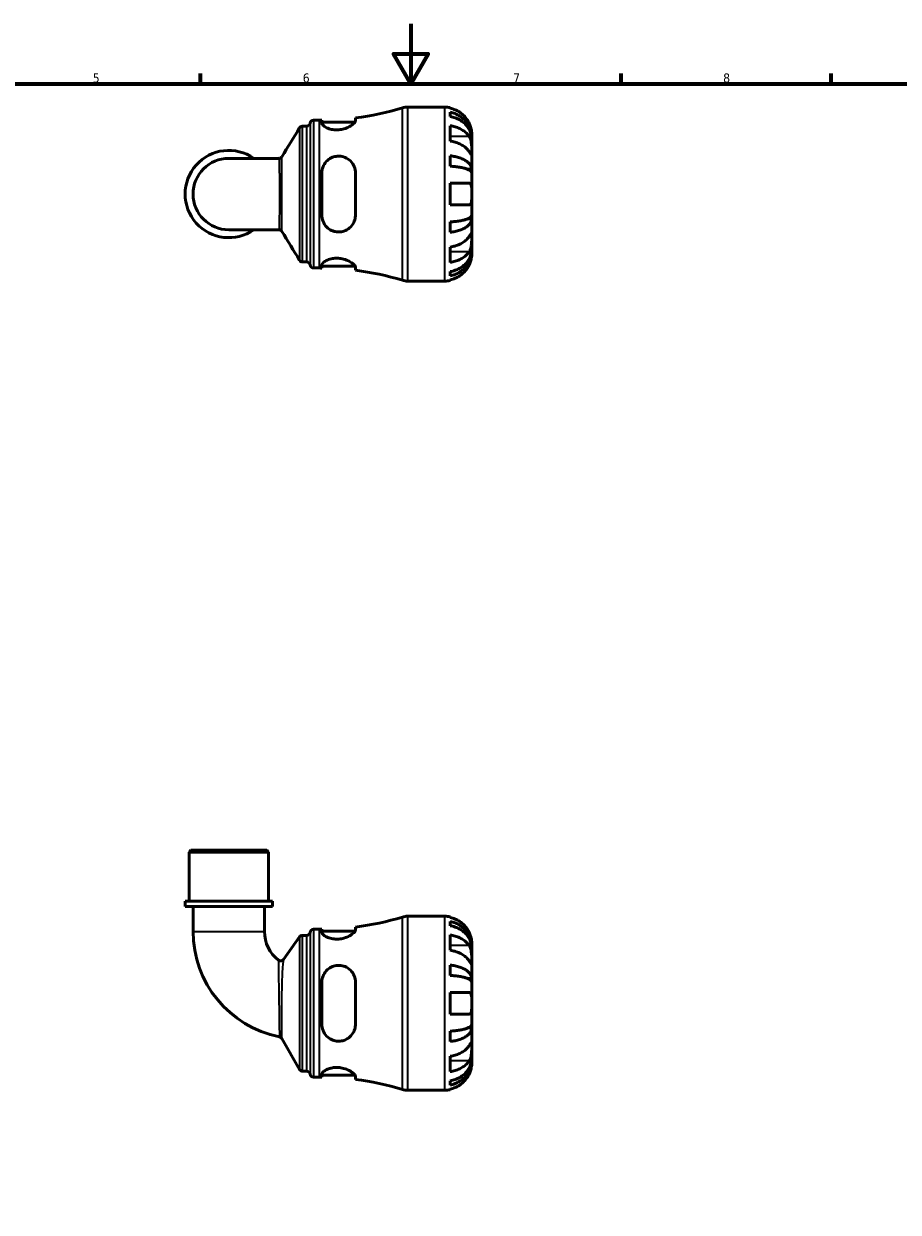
# Model space of a CAD drawing. Header units: millimetres. Extents: x 0 to 902, y -198 to 594.
# Tile 3 of 5: x 291 to 583, y 198 to 594. Entities that reach past the tile are written whole.
import ezdxf

# ---------------------------------------------------------------- set-up
doc = ezdxf.new("R2010")
doc.units = ezdxf.units.MM
for name, color, linetype, lineweight in [('Border (ANSI)', 7, 'Continuous', 70), ('Visible (ANSI)', 7, 'Continuous', 50), ('Visible Narrow (ANSI)', 7, 'Continuous', 35)]:
    doc.layers.add(name, color=color, linetype=linetype, lineweight=lineweight)
doc.styles.add('Note Text (ANSI)', font='tahoma.ttf')

# ---------------------------------------------------------------- blocks, each defined once
blk = doc.blocks.new('Borders Default Border')
at = {"layer": 'Border (ANSI)'}
for p, q in [((350.42, 574), (350.42, 577.45)), ((490.58, 574), (490.58, 577.45)), ((560.67, 574), (560.67, 577.45))]:
    blk.add_line(p, q, dxfattribs=at)
at = {"layer": 'Border (ANSI)', "flags": 128}
for points in [[(420.5, 594), (420.5, 574), (414.73, 584), (426.27, 584), (420.5, 574)], [(20, 20), (20, 574), (821, 574), (821, 20), (20, 20)]]:
    blk.add_lwpolyline(points, dxfattribs=at)
at = {"layer": 'Border (ANSI)', "color": 230, "true_color": 0xff0080, "char_height": 3.05, "attachment_point": 7, "style": 'Note Text (ANSI)'}
for s, insert in [('7', (454.6, 574.4)), ('5', (314.48, 574.34)), ('6', (384.49, 574.34)), ('8', (524.63, 574.33))]:
    blk.add_mtext(s, dxfattribs=dict(at, insert=insert))

msp = doc.modelspace()

# ---------------------------------------------------------------- linework, layer by layer
at = {"layer": 'Visible (ANSI)'}
for p, q in [((402.054, 561.645), (402.054, 562.64)), ((419.433, 566.238), (431.819, 566.238)), ((433.619, 566.056), (433.619, 565.83)), ((433.619, 564.523), (433.619, 563.09)), ((384.405, 559.858), (385.792, 559.858)), ((388.094, 561.888), (390.114, 561.888)), ((390.854, 561.891), (390.854, 560.864)), ((390.854, 561.248), (401.923, 561.248)), ((433.619, 560.001), (433.619, 554.91)), ((440.819, 555.951), (440.801, 555.951)), ((440.819, 555.951), (440.819, 557.238)), ((440.819, 555.461), (440.819, 555.951)), ((440.819, 551.38), (440.819, 555.461)), ((440.819, 545.479), (440.819, 551.38)), ((376.543, 549.136), (359.819, 549.136)), ((433.619, 549.973), (433.619, 546.513)), ((390.854, 544.278), (390.854, 530.198)), ((402.054, 530.198), (402.054, 544.278)), ((440.819, 545.479), (439.494, 545.479)), ((440.819, 544.296), (440.819, 545.479)), ((440.819, 537.238), (440.819, 544.296)), ((433.619, 540.838), (433.619, 533.638)), ((440.819, 530.18), (440.819, 537.238)), ((433.619, 527.963), (433.619, 524.503)), ((440.819, 528.997), (439.494, 528.997)), ((440.819, 528.997), (440.819, 530.18)), ((440.819, 523.096), (440.819, 528.997)), ((359.819, 525.34), (376.543, 525.34)), ((440.819, 519.015), (440.819, 523.096)), ((433.619, 519.566), (433.619, 514.475)), ((440.819, 518.525), (440.819, 519.015)), ((440.819, 518.525), (440.801, 518.525)), ((440.819, 517.238), (440.819, 518.525)), ((384.405, 514.618), (385.792, 514.618)), ((388.094, 512.588), (390.114, 512.588)), ((390.854, 513.612), (390.854, 512.585)), ((390.854, 513.228), (401.923, 513.228)), ((402.054, 511.836), (402.054, 512.831)), ((433.619, 511.386), (433.619, 509.953)), ((419.433, 508.238), (431.819, 508.238)), ((433.619, 508.646), (433.619, 508.42)), ((347.179, 318.491), (346.599, 317.911)), ((373.04, 317.911), (346.599, 317.911)), ((346.599, 301.491), (346.599, 317.911)), ((347.179, 318.491), (372.46, 318.491)), ((372.46, 318.491), (373.04, 317.911)), ((373.04, 301.491), (373.04, 317.911)), ((374.362, 301.491), (345.277, 301.491)), ((345.277, 299.791), (345.277, 301.491)), ((374.362, 299.791), (374.362, 301.491)), ((374.362, 299.791), (345.277, 299.791)), ((347.921, 299.791), (347.921, 291.426)), ((371.718, 299.791), (371.718, 291.426)), ((419.433, 296.491), (431.819, 296.491)), ((433.619, 296.309), (433.619, 296.084)), ((433.619, 294.776), (433.619, 293.343)), ((378.098, 282.114), (383.407, 289.621)), ((384.355, 290.111), (385.792, 290.111)), ((388.094, 292.141), (390.114, 292.141)), ((390.854, 292.144), (390.854, 291.118)), ((390.854, 291.501), (401.923, 291.501)), ((402.054, 291.898), (402.054, 292.893)), ((433.619, 290.255), (433.619, 285.164)), ((440.819, 286.204), (440.801, 286.204)), ((440.819, 286.204), (440.819, 287.491)), ((440.819, 285.714), (440.819, 286.204)), ((440.819, 281.633), (440.819, 285.714)), ((440.819, 275.732), (440.819, 281.633)), ((433.619, 280.226), (433.619, 276.767)), ((390.854, 274.531), (390.854, 260.451)), ((402.054, 260.451), (402.054, 274.531)), ((440.819, 275.732), (439.494, 275.732)), ((440.819, 274.55), (440.819, 275.732)), ((440.819, 267.491), (440.819, 274.55)), ((433.619, 271.091), (433.619, 263.891)), ((440.819, 260.433), (440.819, 267.491)), ((433.619, 258.216), (433.619, 254.757)), ((440.819, 259.25), (439.494, 259.25)), ((440.819, 259.25), (440.819, 260.433)), ((440.819, 253.349), (440.819, 259.25)), ((383.419, 245.451), (377.482, 255.736)), ((433.619, 249.819), (433.619, 244.728)), ((440.819, 249.268), (440.819, 253.349)), ((440.819, 248.778), (440.801, 248.778)), ((440.819, 248.778), (440.819, 249.268)), ((440.819, 247.491), (440.819, 248.778)), ((384.424, 244.871), (385.792, 244.871)), ((388.094, 242.841), (390.114, 242.841)), ((390.854, 243.865), (390.854, 242.838)), ((390.854, 243.481), (401.923, 243.481)), ((402.054, 242.089), (402.054, 243.084)), ((419.433, 238.491), (431.819, 238.491)), ((433.619, 241.639), (433.619, 240.207)), ((433.619, 238.899), (433.619, 238.673))]:
    msp.add_line(p, q, dxfattribs=at)
for centre, radius, start, end in [((390.114, 657.065), 95.177, 277.20677, 286.87883), ((419.433, 560.438), 5.8, 90, 106.87883), ((431.819, 557.238), 9, 78.46304, 90), ((385.792, 561.018), 1.16, 270, 352.81924), ((388.094, 560.728), 1.16, 90, 172.81924), ((390.114, 657.065), 95.177, 270, 270.44548), ((359.819, 537.238), 14.543, 54.9032, 305.0968), ((359.819, 537.238), 11.898, 90, 270), ((385.792, 513.458), 1.16, 7.18076, 90), ((388.094, 513.748), 1.16, 187.18076, 270), ((390.114, 417.411), 95.177, 89.55452, 90), ((390.114, 417.411), 95.177, 73.12117, 82.79323), ((419.433, 514.038), 5.8, 253.12117, 270), ((431.819, 517.238), 9, 270, 281.53696), ((390.114, 387.318), 95.177, 277.20677, 286.87883), ((419.433, 290.691), 5.8, 90, 106.87883), ((431.819, 287.491), 9, 78.46304, 90), ((383.754, 291.426), 35.833, 180, 258.65512), ((383.754, 291.426), 12.037, 180, 232.62116), ((384.355, 288.951), 1.16, 90, 144.7326), ((385.792, 291.271), 1.16, 270, 352.81924), ((388.094, 290.981), 1.16, 90, 172.81924), ((390.114, 387.318), 95.177, 270, 270.44548), ((377.151, 282.783), 1.16, 232.62116, 324.7326), ((376.477, 255.156), 1.16, 30, 78.65512), ((384.424, 246.031), 1.16, 210, 270), ((385.792, 243.711), 1.16, 7.18076, 90), ((388.094, 244.001), 1.16, 187.18076, 270), ((390.114, 147.664), 95.177, 89.55452, 90), ((390.114, 147.664), 95.177, 73.12117, 82.79323), ((419.433, 244.291), 5.8, 253.12117, 270), ((431.819, 247.491), 9, 270, 281.53696)]:
    msp.add_arc(centre, radius, start, end, dxfattribs=at)
for points, knots in [([(439.943, 560.838), (439.76, 561.226), (439.541, 561.618), (438.955, 562.5), (438.564, 562.973), (437.777, 563.763), (437.31, 564.155), (436.304, 564.831), (435.765, 565.115), (434.755, 565.535), (434.194, 565.712), (433.619, 565.83)], [4.42788405, 4.42788405, 4.42788405, 4.42788405, 4.5512464, 4.5512464, 4.71913293, 4.71913293, 4.88586959, 4.88586959, 5.05260626, 5.05260626, 5.21400469, 5.21400469, 5.21400469, 5.21400469]), ([(433.619, 564.523), (434.196, 564.408), (434.76, 564.236), (435.772, 563.83), (436.311, 563.556), (437.318, 562.903), (437.786, 562.525), (438.571, 561.763), (438.962, 561.308), (439.636, 560.33), (439.919, 559.806), (440.345, 558.808), (440.527, 558.241), (440.764, 557.083), (440.819, 556.492), (440.819, 555.951)], [0.1707461, 0.1707461, 0.1707461, 0.1707461, 0.33284, 0.33284, 0.4994944, 0.4994944, 0.6661487, 0.6661487, 0.8332087, 0.8332087, 1.0002688, 1.0002688, 1.1679728, 1.1679728, 1.3356767, 1.3356767, 1.3356767, 1.3356767]), ([(440.819, 555.461), (440.819, 555.943), (440.764, 556.469), (440.527, 557.499), (440.345, 558.004), (439.919, 558.892), (439.636, 559.358), (438.962, 560.229), (438.571, 560.633), (437.786, 561.312), (437.318, 561.648), (436.311, 562.229), (435.772, 562.473), (434.76, 562.835), (434.196, 562.988), (433.619, 563.09)], [4.0142509, 4.0142509, 4.0142509, 4.0142509, 4.1819549, 4.1819549, 4.3496588, 4.3496588, 4.5167189, 4.5167189, 4.6837789, 4.6837789, 4.8504333, 4.8504333, 5.0170876, 5.0170876, 5.1791816, 5.1791816, 5.1791816, 5.1791816]), ([(383.415, 559.302), (383.433, 559.332), (383.454, 559.365), (383.511, 559.439), (383.546, 559.48), (383.638, 559.57), (383.695, 559.619), (383.843, 559.717), (383.935, 559.764), (384.152, 559.836), (384.278, 559.858), (384.405, 559.858)], [3.1395335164, 3.1395335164, 3.1395335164, 3.1395335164, 3.1399479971, 3.1399479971, 3.1403624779, 3.1403624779, 3.1407769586, 3.1407769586, 3.1411914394, 3.1411914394, 3.1416059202, 3.1416059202, 3.1416059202, 3.1416059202]), ([(402.054, 561.645), (402.054, 561.577), (402.039, 561.504), (401.933, 561.218), (401.753, 560.978), (401.152, 560.402), (400.683, 560.06), (399.564, 559.445), (398.926, 559.17), (397.683, 558.813), (397.116, 558.703), (395.997, 558.606), (395.465, 558.611), (394.347, 558.727), (393.788, 558.852), (392.677, 559.217), (392.163, 559.473), (391.351, 560.015), (391.066, 560.302), (390.881, 560.668), (390.854, 560.769), (390.854, 560.864)], [-1.976537, -1.976537, -1.976537, -1.976537, -1.9030487, -1.9030487, -1.7054356, -1.7054356, -1.457634, -1.457634, -1.2250225, -1.2250225, -1.0491036, -1.0491036, -0.8871083, -0.8871083, -0.6981528, -0.6981528, -0.4672574, -0.4672574, -0.2235738, -0.2235738, -0.1232095, -0.1232095, -0.1232095, -0.1232095]), ([(433.619, 560.001), (434.194, 559.918), (434.755, 559.792), (435.765, 559.495), (436.304, 559.294), (437.31, 558.817), (437.777, 558.54), (438.564, 557.981), (438.955, 557.647), (439.541, 557.023), (439.76, 556.745), (439.943, 556.471)], [0.17075309, 0.17075309, 0.17075309, 0.17075309, 0.33215152, 0.33215152, 0.49888818, 0.49888818, 0.66562485, 0.66562485, 0.83351137, 0.83351137, 0.95687373, 0.95687373, 0.95687373, 0.95687373]), ([(440.819, 557.238), (440.819, 557.238), (440.819, 557.271), (440.817, 557.406), (440.815, 557.513), (440.792, 557.871), (440.764, 558.164), (440.657, 558.759), (440.597, 559.026), (440.459, 559.518), (440.39, 559.734), (440.23, 560.177), (440.139, 560.403), (440.008, 560.697), (439.976, 560.768), (439.943, 560.838)], [-2.49913258, -2.49913258, -2.49913258, -2.49913258, -2.41505436, -2.41505436, -2.32384732, -2.32384732, -2.1841143, -2.1841143, -2.08674766, -2.08674766, -2.01440674, -2.01440674, -1.93994266, -1.93994266, -1.91637503, -1.91637503, -1.91637503, -1.91637503]), ([(439.943, 551.38), (439.76, 551.654), (439.541, 551.932), (438.955, 552.555), (438.564, 552.889), (437.777, 553.449), (437.31, 553.726), (436.304, 554.203), (435.765, 554.404), (434.755, 554.701), (434.194, 554.827), (433.619, 554.91)], [4.42788405, 4.42788405, 4.42788405, 4.42788405, 4.5512464, 4.5512464, 4.71913293, 4.71913293, 4.88586959, 4.88586959, 5.05260626, 5.05260626, 5.21400469, 5.21400469, 5.21400469, 5.21400469]), ([(439.943, 556.471), (440.002, 556.383), (440.059, 556.289), (440.209, 556.011), (440.296, 555.816), (440.452, 555.389), (440.52, 555.158), (440.654, 554.578), (440.708, 554.225), (440.789, 553.419), (440.806, 552.973), (440.821, 552.116), (440.819, 551.717), (440.819, 551.38)], [-0.58004807, -0.58004807, -0.58004807, -0.58004807, -0.5384523, -0.5384523, -0.46383793, -0.46383793, -0.3862639, -0.3862639, -0.27840269, -0.27840269, -0.14277912, -0.14277912, 0, 0, 0, 0]), ([(440.819, 551.38), (440.819, 551.197), (440.819, 551.034), (440.818, 550.745), (440.816, 550.623), (440.801, 550.401), (440.783, 550.332), (440.707, 550.32), (440.651, 550.37), (440.514, 550.542), (440.446, 550.637), (440.289, 550.864), (440.201, 550.995), (440.052, 551.217), (439.999, 551.297), (439.943, 551.38)], [0, 0, 0, 0, 0.07774953, 0.07774953, 0.16081914, 0.16081914, 0.27783798, 0.27783798, 0.3882896, 0.3882896, 0.46542959, 0.46542959, 0.54035429, 0.54035429, 0.57953204, 0.57953204, 0.57953204, 0.57953204]), ([(376.543, 549.136), (376.663, 549.136), (376.784, 549.156), (376.997, 549.223), (377.088, 549.269), (377.238, 549.364), (377.297, 549.413), (377.392, 549.504), (377.428, 549.546), (377.487, 549.622), (377.509, 549.656), (377.528, 549.686)], [-1.55254514, -1.55254514, -1.55254514, -1.55254514, -1.548758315, -1.548758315, -1.54497149, -1.54497149, -1.541184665, -1.541184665, -1.53739784, -1.53739784, -1.533611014, -1.533611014, -1.533611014, -1.533611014]), ([(390.854, 544.278), (390.854, 544.488), (390.866, 544.697), (390.962, 545.552), (391.147, 546.177), (391.743, 547.387), (392.175, 547.961), (393.197, 548.88), (393.768, 549.238), (394.909, 549.688), (395.445, 549.814), (396.548, 549.904), (397.095, 549.867), (398.29, 549.612), (398.907, 549.354), (400.132, 548.576), (400.702, 548.011), (401.535, 546.742), (401.819, 546.051), (402.021, 544.974), (402.054, 544.628), (402.054, 544.278)], [-1.9566469, -1.9566469, -1.9566469, -1.9566469, -1.8907363, -1.8907363, -1.685466, -1.685466, -1.4592397, -1.4592397, -1.2519448, -1.2519448, -1.0855647, -1.0855647, -0.9191225, -0.9191225, -0.710223, -0.710223, -0.4527267, -0.4527267, -0.2140161, -0.2140161, -0.1042525, -0.1042525, -0.1042525, -0.1042525]), ([(433.619, 549.973), (434.196, 549.913), (434.76, 549.822), (435.772, 549.609), (436.311, 549.466), (437.318, 549.124), (437.786, 548.925), (438.571, 548.526), (438.962, 548.288), (439.636, 547.775), (439.919, 547.5), (440.345, 546.977), (440.527, 546.68), (440.764, 546.073), (440.819, 545.763), (440.819, 545.479)], [0.1707461, 0.1707461, 0.1707461, 0.1707461, 0.33284, 0.33284, 0.4994944, 0.4994944, 0.6661487, 0.6661487, 0.8332087, 0.8332087, 1.0002688, 1.0002688, 1.1679728, 1.1679728, 1.3356767, 1.3356767, 1.3356767, 1.3356767]), ([(440.819, 544.296), (440.819, 544.436), (440.764, 544.589), (440.527, 544.889), (440.345, 545.035), (439.919, 545.293), (439.636, 545.429), (438.962, 545.682), (438.571, 545.799), (437.786, 545.997), (437.318, 546.094), (436.311, 546.263), (435.772, 546.334), (434.76, 546.439), (434.196, 546.484), (433.619, 546.513)], [4.0142509, 4.0142509, 4.0142509, 4.0142509, 4.1819549, 4.1819549, 4.3496588, 4.3496588, 4.5167189, 4.5167189, 4.6837789, 4.6837789, 4.8504333, 4.8504333, 5.0170876, 5.0170876, 5.1791816, 5.1791816, 5.1791816, 5.1791816]), ([(433.619, 540.838), (434.194, 540.838), (434.755, 540.838), (435.765, 540.838), (436.304, 540.838), (437.31, 540.838), (437.777, 540.838), (438.564, 540.838), (438.955, 540.838), (439.541, 540.838), (439.76, 540.838), (439.943, 540.838)], [0.17075309, 0.17075309, 0.17075309, 0.17075309, 0.33215152, 0.33215152, 0.49888818, 0.49888818, 0.66562485, 0.66562485, 0.83351137, 0.83351137, 0.95687373, 0.95687373, 0.95687373, 0.95687373]), ([(439.943, 540.838), (440.011, 540.838), (440.075, 540.829), (440.224, 540.786), (440.305, 540.74), (440.454, 540.603), (440.52, 540.508), (440.653, 540.217), (440.708, 539.999), (440.789, 539.417), (440.806, 539.038), (440.821, 538.184), (440.819, 537.713), (440.819, 537.238)], [-0.57647647, -0.57647647, -0.57647647, -0.57647647, -0.52968676, -0.52968676, -0.46054026, -0.46054026, -0.38562403, -0.38562403, -0.27730827, -0.27730827, -0.14258086, -0.14258086, 0, 0, 0, 0]), ([(440.819, 537.238), (440.819, 536.958), (440.819, 536.678), (440.817, 536.11), (440.815, 535.825), (440.792, 535.147), (440.764, 534.785), (440.657, 534.282), (440.597, 534.112), (440.459, 533.881), (440.39, 533.804), (440.23, 533.692), (440.139, 533.657), (440.008, 533.64), (439.976, 533.638), (439.943, 533.638)], [-2.49913258, -2.49913258, -2.49913258, -2.49913258, -2.41505436, -2.41505436, -2.32384732, -2.32384732, -2.1841143, -2.1841143, -2.08674766, -2.08674766, -2.01440674, -2.01440674, -1.93994266, -1.93994266, -1.91637503, -1.91637503, -1.91637503, -1.91637503]), ([(439.943, 533.638), (439.76, 533.638), (439.541, 533.638), (438.955, 533.638), (438.564, 533.638), (437.777, 533.638), (437.31, 533.638), (436.304, 533.638), (435.765, 533.638), (434.755, 533.638), (434.194, 533.638), (433.619, 533.638)], [4.42788405, 4.42788405, 4.42788405, 4.42788405, 4.5512464, 4.5512464, 4.71913293, 4.71913293, 4.88586959, 4.88586959, 5.05260626, 5.05260626, 5.21400469, 5.21400469, 5.21400469, 5.21400469]), ([(402.054, 530.198), (402.054, 529.964), (402.039, 529.731), (401.933, 528.88), (401.753, 528.287), (401.152, 527.057), (400.683, 526.449), (399.564, 525.486), (398.926, 525.118), (397.683, 524.705), (397.116, 524.607), (395.997, 524.591), (395.465, 524.66), (394.347, 524.972), (393.788, 525.236), (392.677, 525.998), (392.163, 526.528), (391.351, 527.77), (391.066, 528.49), (390.881, 529.561), (390.854, 529.879), (390.854, 530.198)], [-1.976537, -1.976537, -1.976537, -1.976537, -1.9030487, -1.9030487, -1.7054356, -1.7054356, -1.457634, -1.457634, -1.2250225, -1.2250225, -1.0491036, -1.0491036, -0.8871083, -0.8871083, -0.6981528, -0.6981528, -0.4672574, -0.4672574, -0.2235738, -0.2235738, -0.1232095, -0.1232095, -0.1232095, -0.1232095]), ([(433.619, 527.963), (434.196, 527.992), (434.76, 528.037), (435.772, 528.142), (436.311, 528.213), (437.318, 528.382), (437.786, 528.479), (438.571, 528.677), (438.962, 528.794), (439.636, 529.047), (439.919, 529.183), (440.345, 529.441), (440.527, 529.587), (440.764, 529.887), (440.819, 530.04), (440.819, 530.18)], [0.1707461, 0.1707461, 0.1707461, 0.1707461, 0.33284, 0.33284, 0.4994944, 0.4994944, 0.6661487, 0.6661487, 0.8332087, 0.8332087, 1.0002688, 1.0002688, 1.1679728, 1.1679728, 1.3356767, 1.3356767, 1.3356767, 1.3356767]), ([(440.819, 528.997), (440.819, 528.713), (440.764, 528.403), (440.527, 527.796), (440.345, 527.499), (439.919, 526.976), (439.636, 526.701), (438.962, 526.188), (438.571, 525.95), (437.786, 525.551), (437.318, 525.352), (436.311, 525.01), (435.772, 524.867), (434.76, 524.654), (434.196, 524.563), (433.619, 524.503)], [4.0142509, 4.0142509, 4.0142509, 4.0142509, 4.1819549, 4.1819549, 4.3496588, 4.3496588, 4.5167189, 4.5167189, 4.6837789, 4.6837789, 4.8504333, 4.8504333, 5.0170876, 5.0170876, 5.1791816, 5.1791816, 5.1791816, 5.1791816]), ([(377.528, 524.79), (377.509, 524.82), (377.487, 524.854), (377.428, 524.93), (377.392, 524.972), (377.297, 525.063), (377.238, 525.112), (377.088, 525.207), (376.997, 525.253), (376.784, 525.32), (376.663, 525.34), (376.543, 525.34)], [1.533621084, 1.533621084, 1.533621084, 1.533621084, 1.537407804, 1.537407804, 1.541194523, 1.541194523, 1.544981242, 1.544981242, 1.548767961, 1.548767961, 1.552554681, 1.552554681, 1.552554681, 1.552554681]), ([(433.619, 519.566), (434.194, 519.649), (434.755, 519.775), (435.765, 520.072), (436.304, 520.273), (437.31, 520.75), (437.777, 521.027), (438.564, 521.586), (438.955, 521.92), (439.541, 522.544), (439.76, 522.822), (439.943, 523.096)], [0.17075309, 0.17075309, 0.17075309, 0.17075309, 0.33215152, 0.33215152, 0.49888818, 0.49888818, 0.66562485, 0.66562485, 0.83351137, 0.83351137, 0.95687373, 0.95687373, 0.95687373, 0.95687373]), ([(439.943, 523.096), (440.002, 523.184), (440.059, 523.269), (440.209, 523.494), (440.296, 523.623), (440.452, 523.849), (440.52, 523.942), (440.654, 524.108), (440.708, 524.156), (440.789, 524.143), (440.806, 524.051), (440.821, 523.699), (440.819, 523.432), (440.819, 523.096)], [-0.58004807, -0.58004807, -0.58004807, -0.58004807, -0.5384523, -0.5384523, -0.46383793, -0.46383793, -0.3862639, -0.3862639, -0.27840269, -0.27840269, -0.14277912, -0.14277912, 0, 0, 0, 0]), ([(440.819, 523.096), (440.819, 522.913), (440.819, 522.71), (440.818, 522.259), (440.816, 522.009), (440.801, 521.381), (440.783, 520.996), (440.707, 520.242), (440.651, 519.881), (440.514, 519.296), (440.446, 519.066), (440.289, 518.641), (440.201, 518.447), (440.052, 518.176), (439.999, 518.088), (439.943, 518.005)], [0, 0, 0, 0, 0.07774953, 0.07774953, 0.16081914, 0.16081914, 0.27783798, 0.27783798, 0.3882896, 0.3882896, 0.46542959, 0.46542959, 0.54035429, 0.54035429, 0.57953204, 0.57953204, 0.57953204, 0.57953204]), ([(433.619, 511.386), (434.196, 511.488), (434.76, 511.641), (435.772, 512.003), (436.311, 512.247), (437.318, 512.828), (437.786, 513.164), (438.571, 513.843), (438.962, 514.247), (439.636, 515.117), (439.919, 515.584), (440.345, 516.472), (440.527, 516.977), (440.764, 518.007), (440.819, 518.533), (440.819, 519.015)], [0.1707461, 0.1707461, 0.1707461, 0.1707461, 0.33284, 0.33284, 0.4994944, 0.4994944, 0.6661487, 0.6661487, 0.8332087, 0.8332087, 1.0002688, 1.0002688, 1.1679728, 1.1679728, 1.3356767, 1.3356767, 1.3356767, 1.3356767]), ([(384.405, 514.618), (384.281, 514.618), (384.158, 514.639), (383.942, 514.708), (383.849, 514.756), (383.699, 514.853), (383.641, 514.902), (383.549, 514.993), (383.513, 515.034), (383.456, 515.109), (383.434, 515.142), (383.416, 515.172), (383.415, 515.173), (383.415, 515.174)], [6.2831886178, 6.2831886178, 6.2831886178, 6.2831886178, 6.2835928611, 6.2835928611, 6.2840073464, 6.2840073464, 6.2844218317, 6.2844218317, 6.2848363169, 6.2848363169, 6.2852508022, 6.2852508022, 6.2852610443, 6.2852610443, 6.2852610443, 6.2852610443]), ([(390.854, 513.612), (390.854, 513.674), (390.866, 513.74), (390.962, 514.018), (391.147, 514.252), (391.743, 514.749), (392.175, 515.013), (393.197, 515.45), (393.768, 515.627), (394.909, 515.824), (395.445, 515.866), (396.548, 515.84), (397.095, 515.772), (398.29, 515.515), (398.907, 515.303), (400.132, 514.753), (400.702, 514.401), (401.535, 513.741), (401.819, 513.432), (402.021, 513.044), (402.054, 512.932), (402.054, 512.831)], [-1.9566469, -1.9566469, -1.9566469, -1.9566469, -1.8907363, -1.8907363, -1.685466, -1.685466, -1.4592397, -1.4592397, -1.2519448, -1.2519448, -1.0855647, -1.0855647, -0.9191225, -0.9191225, -0.710223, -0.710223, -0.4527267, -0.4527267, -0.2140161, -0.2140161, -0.1042525, -0.1042525, -0.1042525, -0.1042525]), ([(440.819, 518.525), (440.819, 517.984), (440.764, 517.393), (440.527, 516.235), (440.345, 515.668), (439.919, 514.67), (439.636, 514.146), (438.962, 513.168), (438.571, 512.713), (437.786, 511.951), (437.318, 511.573), (436.311, 510.92), (435.772, 510.646), (434.76, 510.24), (434.196, 510.068), (433.619, 509.953)], [4.0142509, 4.0142509, 4.0142509, 4.0142509, 4.1819549, 4.1819549, 4.3496588, 4.3496588, 4.5167189, 4.5167189, 4.6837789, 4.6837789, 4.8504333, 4.8504333, 5.0170876, 5.0170876, 5.1791816, 5.1791816, 5.1791816, 5.1791816]), ([(439.943, 518.005), (439.76, 517.731), (439.541, 517.453), (438.955, 516.829), (438.564, 516.495), (437.777, 515.936), (437.31, 515.659), (436.304, 515.181), (435.765, 514.981), (434.755, 514.684), (434.194, 514.558), (433.619, 514.475)], [4.42788405, 4.42788405, 4.42788405, 4.42788405, 4.5512464, 4.5512464, 4.71913293, 4.71913293, 4.88586959, 4.88586959, 5.05260626, 5.05260626, 5.21400469, 5.21400469, 5.21400469, 5.21400469]), ([(439.943, 513.638), (440.011, 513.781), (440.075, 513.925), (440.224, 514.285), (440.305, 514.499), (440.454, 514.94), (440.52, 515.164), (440.653, 515.69), (440.708, 515.976), (440.789, 516.539), (440.806, 516.788), (440.821, 517.144), (440.819, 517.238), (440.819, 517.238)], [-0.57647647, -0.57647647, -0.57647647, -0.57647647, -0.52968676, -0.52968676, -0.46054026, -0.46054026, -0.38562403, -0.38562403, -0.27730827, -0.27730827, -0.14258086, -0.14258086, 0, 0, 0, 0]), ([(433.619, 508.646), (434.194, 508.764), (434.755, 508.941), (435.765, 509.361), (436.304, 509.645), (437.31, 510.321), (437.777, 510.713), (438.564, 511.503), (438.955, 511.976), (439.541, 512.858), (439.76, 513.25), (439.943, 513.638)], [0.17075309, 0.17075309, 0.17075309, 0.17075309, 0.33215152, 0.33215152, 0.49888818, 0.49888818, 0.66562485, 0.66562485, 0.83351137, 0.83351137, 0.95687373, 0.95687373, 0.95687373, 0.95687373]), ([(439.943, 291.091), (439.76, 291.479), (439.541, 291.872), (438.955, 292.753), (438.564, 293.226), (437.777, 294.017), (437.31, 294.408), (436.304, 295.084), (435.765, 295.368), (434.755, 295.788), (434.194, 295.966), (433.619, 296.084)], [4.42788405, 4.42788405, 4.42788405, 4.42788405, 4.5512464, 4.5512464, 4.71913293, 4.71913293, 4.88586959, 4.88586959, 5.05260626, 5.05260626, 5.21400469, 5.21400469, 5.21400469, 5.21400469]), ([(433.619, 294.776), (434.196, 294.662), (434.76, 294.49), (435.772, 294.083), (436.311, 293.809), (437.318, 293.156), (437.786, 292.778), (438.571, 292.016), (438.962, 291.562), (439.636, 290.583), (439.919, 290.059), (440.345, 289.061), (440.527, 288.494), (440.764, 287.337), (440.819, 286.746), (440.819, 286.204)], [0.1707461, 0.1707461, 0.1707461, 0.1707461, 0.33284, 0.33284, 0.4994944, 0.4994944, 0.6661487, 0.6661487, 0.8332087, 0.8332087, 1.0002688, 1.0002688, 1.1679728, 1.1679728, 1.3356767, 1.3356767, 1.3356767, 1.3356767]), ([(440.819, 285.714), (440.819, 286.196), (440.764, 286.722), (440.527, 287.753), (440.345, 288.257), (439.919, 289.146), (439.636, 289.612), (438.962, 290.482), (438.571, 290.887), (437.786, 291.565), (437.318, 291.902), (436.311, 292.482), (435.772, 292.726), (434.76, 293.088), (434.196, 293.241), (433.619, 293.343)], [4.0142509, 4.0142509, 4.0142509, 4.0142509, 4.1819549, 4.1819549, 4.3496588, 4.3496588, 4.5167189, 4.5167189, 4.6837789, 4.6837789, 4.8504333, 4.8504333, 5.0170876, 5.0170876, 5.1791816, 5.1791816, 5.1791816, 5.1791816]), ([(402.054, 291.898), (402.054, 291.831), (402.039, 291.758), (401.933, 291.472), (401.753, 291.231), (401.152, 290.656), (400.683, 290.313), (399.564, 289.698), (398.926, 289.423), (397.683, 289.066), (397.116, 288.957), (395.997, 288.86), (395.465, 288.865), (394.347, 288.98), (393.788, 289.105), (392.677, 289.471), (392.163, 289.726), (391.351, 290.269), (391.066, 290.556), (390.881, 290.921), (390.854, 291.023), (390.854, 291.118)], [-1.976537, -1.976537, -1.976537, -1.976537, -1.9030487, -1.9030487, -1.7054356, -1.7054356, -1.457634, -1.457634, -1.2250225, -1.2250225, -1.0491036, -1.0491036, -0.8871083, -0.8871083, -0.6981528, -0.6981528, -0.4672574, -0.4672574, -0.2235738, -0.2235738, -0.1232095, -0.1232095, -0.1232095, -0.1232095]), ([(433.619, 290.255), (434.194, 290.171), (434.755, 290.046), (435.765, 289.749), (436.304, 289.548), (437.31, 289.07), (437.777, 288.793), (438.564, 288.234), (438.955, 287.9), (439.541, 287.276), (439.76, 286.999), (439.943, 286.725)], [0.17075309, 0.17075309, 0.17075309, 0.17075309, 0.33215152, 0.33215152, 0.49888818, 0.49888818, 0.66562485, 0.66562485, 0.83351137, 0.83351137, 0.95687373, 0.95687373, 0.95687373, 0.95687373]), ([(440.819, 287.491), (440.819, 287.491), (440.819, 287.527), (440.817, 287.675), (440.814, 287.794), (440.788, 288.178), (440.756, 288.479), (440.642, 289.081), (440.58, 289.347), (440.447, 289.807), (440.388, 289.99), (440.262, 290.344), (440.196, 290.515), (440.067, 290.821), (440.007, 290.957), (439.943, 291.091)], [0, 0, 0, 0, 0.08783311, 0.08783311, 0.18435408, 0.18435408, 0.32279749, 0.32279749, 0.41754463, 0.41754463, 0.47774931, 0.47774931, 0.53276241, 0.53276241, 0.57681269, 0.57681269, 0.57681269, 0.57681269]), ([(439.943, 286.725), (440.002, 286.636), (440.059, 286.542), (440.209, 286.264), (440.296, 286.07), (440.452, 285.643), (440.52, 285.411), (440.654, 284.831), (440.708, 284.478), (440.789, 283.672), (440.806, 283.227), (440.821, 282.37), (440.819, 281.97), (440.819, 281.633)], [-0.58004807, -0.58004807, -0.58004807, -0.58004807, -0.5384523, -0.5384523, -0.46383793, -0.46383793, -0.3862639, -0.3862639, -0.27840269, -0.27840269, -0.14277912, -0.14277912, 0, 0, 0, 0]), ([(439.943, 281.633), (439.76, 281.908), (439.541, 282.185), (438.955, 282.809), (438.564, 283.143), (437.777, 283.702), (437.31, 283.979), (436.304, 284.457), (435.765, 284.657), (434.755, 284.954), (434.194, 285.08), (433.619, 285.164)], [4.42788405, 4.42788405, 4.42788405, 4.42788405, 4.5512464, 4.5512464, 4.71913293, 4.71913293, 4.88586959, 4.88586959, 5.05260626, 5.05260626, 5.21400469, 5.21400469, 5.21400469, 5.21400469]), ([(440.819, 281.633), (440.819, 281.45), (440.819, 281.287), (440.818, 280.998), (440.816, 280.876), (440.801, 280.655), (440.783, 280.586), (440.707, 280.574), (440.651, 280.624), (440.514, 280.795), (440.446, 280.89), (440.289, 281.117), (440.201, 281.248), (440.052, 281.47), (439.999, 281.55), (439.943, 281.633)], [0, 0, 0, 0, 0.07774953, 0.07774953, 0.16081914, 0.16081914, 0.27783798, 0.27783798, 0.3882896, 0.3882896, 0.46542959, 0.46542959, 0.54035429, 0.54035429, 0.57953204, 0.57953204, 0.57953204, 0.57953204]), ([(390.854, 274.531), (390.854, 274.741), (390.866, 274.951), (390.962, 275.805), (391.147, 276.43), (391.743, 277.641), (392.175, 278.215), (393.197, 279.134), (393.768, 279.492), (394.909, 279.941), (395.445, 280.067), (396.548, 280.158), (397.095, 280.121), (398.29, 279.865), (398.907, 279.607), (400.132, 278.829), (400.702, 278.264), (401.535, 276.996), (401.819, 276.304), (402.021, 275.227), (402.054, 274.881), (402.054, 274.531)], [-1.9566469, -1.9566469, -1.9566469, -1.9566469, -1.8907363, -1.8907363, -1.685466, -1.685466, -1.4592397, -1.4592397, -1.2519448, -1.2519448, -1.0855647, -1.0855647, -0.9191225, -0.9191225, -0.710223, -0.710223, -0.4527267, -0.4527267, -0.2140161, -0.2140161, -0.1042525, -0.1042525, -0.1042525, -0.1042525]), ([(433.619, 280.226), (434.196, 280.166), (434.76, 280.076), (435.772, 279.863), (436.311, 279.719), (437.318, 279.377), (437.786, 279.179), (438.571, 278.779), (438.962, 278.541), (439.636, 278.028), (439.919, 277.753), (440.345, 277.23), (440.527, 276.933), (440.764, 276.326), (440.819, 276.016), (440.819, 275.732)], [0.1707461, 0.1707461, 0.1707461, 0.1707461, 0.33284, 0.33284, 0.4994944, 0.4994944, 0.6661487, 0.6661487, 0.8332087, 0.8332087, 1.0002688, 1.0002688, 1.1679728, 1.1679728, 1.3356767, 1.3356767, 1.3356767, 1.3356767]), ([(440.819, 274.55), (440.819, 274.69), (440.764, 274.843), (440.527, 275.142), (440.345, 275.289), (439.919, 275.547), (439.636, 275.682), (438.962, 275.935), (438.571, 276.053), (437.786, 276.25), (437.318, 276.348), (436.311, 276.516), (435.772, 276.587), (434.76, 276.692), (434.196, 276.737), (433.619, 276.767)], [4.0142509, 4.0142509, 4.0142509, 4.0142509, 4.1819549, 4.1819549, 4.3496588, 4.3496588, 4.5167189, 4.5167189, 4.6837789, 4.6837789, 4.8504333, 4.8504333, 5.0170876, 5.0170876, 5.1791816, 5.1791816, 5.1791816, 5.1791816]), ([(433.619, 271.091), (434.194, 271.091), (434.755, 271.091), (435.765, 271.091), (436.304, 271.091), (437.31, 271.091), (437.777, 271.091), (438.564, 271.091), (438.955, 271.091), (439.541, 271.091), (439.76, 271.091), (439.943, 271.091)], [0.17075309, 0.17075309, 0.17075309, 0.17075309, 0.33215152, 0.33215152, 0.49888818, 0.49888818, 0.66562485, 0.66562485, 0.83351137, 0.83351137, 0.95687373, 0.95687373, 0.95687373, 0.95687373]), ([(439.943, 271.091), (440.011, 271.091), (440.075, 271.083), (440.224, 271.039), (440.305, 270.994), (440.454, 270.856), (440.52, 270.761), (440.653, 270.47), (440.708, 270.252), (440.789, 269.67), (440.806, 269.292), (440.821, 268.437), (440.819, 267.967), (440.819, 267.491)], [-0.57647647, -0.57647647, -0.57647647, -0.57647647, -0.52968676, -0.52968676, -0.46054026, -0.46054026, -0.38562403, -0.38562403, -0.27730827, -0.27730827, -0.14258086, -0.14258086, 0, 0, 0, 0]), ([(440.819, 267.491), (440.819, 267.211), (440.819, 266.932), (440.817, 266.363), (440.815, 266.078), (440.792, 265.4), (440.764, 265.038), (440.657, 264.535), (440.597, 264.365), (440.459, 264.134), (440.39, 264.057), (440.23, 263.945), (440.139, 263.911), (440.008, 263.893), (439.976, 263.891), (439.943, 263.891)], [-2.49913258, -2.49913258, -2.49913258, -2.49913258, -2.41505436, -2.41505436, -2.32384732, -2.32384732, -2.1841143, -2.1841143, -2.08674766, -2.08674766, -2.01440674, -2.01440674, -1.93994266, -1.93994266, -1.91637503, -1.91637503, -1.91637503, -1.91637503]), ([(439.943, 263.891), (439.76, 263.891), (439.541, 263.891), (438.955, 263.891), (438.564, 263.891), (437.777, 263.891), (437.31, 263.891), (436.304, 263.891), (435.765, 263.891), (434.755, 263.891), (434.194, 263.891), (433.619, 263.891)], [4.42788405, 4.42788405, 4.42788405, 4.42788405, 4.5512464, 4.5512464, 4.71913293, 4.71913293, 4.88586959, 4.88586959, 5.05260626, 5.05260626, 5.21400469, 5.21400469, 5.21400469, 5.21400469]), ([(402.054, 260.451), (402.054, 260.217), (402.039, 259.984), (401.933, 259.133), (401.753, 258.54), (401.152, 257.31), (400.683, 256.702), (399.564, 255.74), (398.926, 255.371), (397.683, 254.959), (397.116, 254.86), (395.997, 254.844), (395.465, 254.913), (394.347, 255.225), (393.788, 255.49), (392.677, 256.251), (392.163, 256.781), (391.351, 258.023), (391.066, 258.743), (390.881, 259.815), (390.854, 260.132), (390.854, 260.451)], [-1.976537, -1.976537, -1.976537, -1.976537, -1.9030487, -1.9030487, -1.7054356, -1.7054356, -1.457634, -1.457634, -1.2250225, -1.2250225, -1.0491036, -1.0491036, -0.8871083, -0.8871083, -0.6981528, -0.6981528, -0.4672574, -0.4672574, -0.2235738, -0.2235738, -0.1232095, -0.1232095, -0.1232095, -0.1232095]), ([(433.619, 258.216), (434.196, 258.246), (434.76, 258.29), (435.772, 258.395), (436.311, 258.466), (437.318, 258.635), (437.786, 258.733), (438.571, 258.93), (438.962, 259.047), (439.636, 259.3), (439.919, 259.436), (440.345, 259.694), (440.527, 259.841), (440.764, 260.14), (440.819, 260.293), (440.819, 260.433)], [0.1707461, 0.1707461, 0.1707461, 0.1707461, 0.33284, 0.33284, 0.4994944, 0.4994944, 0.6661487, 0.6661487, 0.8332087, 0.8332087, 1.0002688, 1.0002688, 1.1679728, 1.1679728, 1.3356767, 1.3356767, 1.3356767, 1.3356767]), ([(440.819, 259.25), (440.819, 258.967), (440.764, 258.657), (440.527, 258.05), (440.345, 257.753), (439.919, 257.229), (439.636, 256.955), (438.962, 256.442), (438.571, 256.204), (437.786, 255.804), (437.318, 255.606), (436.311, 255.264), (435.772, 255.12), (434.76, 254.907), (434.196, 254.817), (433.619, 254.757)], [4.0142509, 4.0142509, 4.0142509, 4.0142509, 4.1819549, 4.1819549, 4.3496588, 4.3496588, 4.5167189, 4.5167189, 4.6837789, 4.6837789, 4.8504333, 4.8504333, 5.0170876, 5.0170876, 5.1791816, 5.1791816, 5.1791816, 5.1791816]), ([(439.943, 253.349), (440.002, 253.438), (440.059, 253.523), (440.209, 253.747), (440.296, 253.876), (440.452, 254.102), (440.52, 254.196), (440.654, 254.361), (440.708, 254.409), (440.789, 254.396), (440.806, 254.305), (440.821, 253.952), (440.819, 253.686), (440.819, 253.349)], [-0.58004807, -0.58004807, -0.58004807, -0.58004807, -0.5384523, -0.5384523, -0.46383793, -0.46383793, -0.3862639, -0.3862639, -0.27840269, -0.27840269, -0.14277912, -0.14277912, 0, 0, 0, 0]), ([(433.619, 249.819), (434.194, 249.903), (434.755, 250.028), (435.765, 250.325), (436.304, 250.526), (437.31, 251.004), (437.777, 251.281), (438.564, 251.84), (438.955, 252.174), (439.541, 252.797), (439.76, 253.075), (439.943, 253.349)], [0.17075309, 0.17075309, 0.17075309, 0.17075309, 0.33215152, 0.33215152, 0.49888818, 0.49888818, 0.66562485, 0.66562485, 0.83351137, 0.83351137, 0.95687373, 0.95687373, 0.95687373, 0.95687373]), ([(440.819, 253.349), (440.819, 253.166), (440.819, 252.963), (440.818, 252.512), (440.816, 252.263), (440.801, 251.634), (440.783, 251.249), (440.707, 250.495), (440.651, 250.134), (440.514, 249.549), (440.446, 249.32), (440.289, 248.895), (440.201, 248.701), (440.052, 248.43), (439.999, 248.341), (439.943, 248.258)], [0, 0, 0, 0, 0.07774953, 0.07774953, 0.16081914, 0.16081914, 0.27783798, 0.27783798, 0.3882896, 0.3882896, 0.46542959, 0.46542959, 0.54035429, 0.54035429, 0.57953204, 0.57953204, 0.57953204, 0.57953204]), ([(390.854, 243.865), (390.854, 243.928), (390.866, 243.993), (390.962, 244.272), (391.147, 244.505), (391.743, 245.002), (392.175, 245.266), (393.197, 245.703), (393.768, 245.88), (394.909, 246.077), (395.445, 246.119), (396.548, 246.093), (397.095, 246.026), (398.29, 245.768), (398.907, 245.556), (400.132, 245.006), (400.702, 244.654), (401.535, 243.994), (401.819, 243.686), (402.021, 243.298), (402.054, 243.185), (402.054, 243.084)], [-1.9566469, -1.9566469, -1.9566469, -1.9566469, -1.8907363, -1.8907363, -1.685466, -1.685466, -1.4592397, -1.4592397, -1.2519448, -1.2519448, -1.0855647, -1.0855647, -0.9191225, -0.9191225, -0.710223, -0.710223, -0.4527267, -0.4527267, -0.2140161, -0.2140161, -0.1042525, -0.1042525, -0.1042525, -0.1042525]), ([(433.619, 241.639), (434.196, 241.741), (434.76, 241.894), (435.772, 242.256), (436.311, 242.5), (437.318, 243.081), (437.786, 243.417), (438.571, 244.096), (438.962, 244.5), (439.636, 245.371), (439.919, 245.837), (440.345, 246.726), (440.527, 247.23), (440.764, 248.26), (440.819, 248.786), (440.819, 249.268)], [0.1707461, 0.1707461, 0.1707461, 0.1707461, 0.33284, 0.33284, 0.4994944, 0.4994944, 0.6661487, 0.6661487, 0.8332087, 0.8332087, 1.0002688, 1.0002688, 1.1679728, 1.1679728, 1.3356767, 1.3356767, 1.3356767, 1.3356767]), ([(440.819, 248.778), (440.819, 248.237), (440.764, 247.646), (440.527, 246.488), (440.345, 245.921), (439.919, 244.923), (439.636, 244.399), (438.962, 243.421), (438.571, 242.967), (437.786, 242.204), (437.318, 241.826), (436.311, 241.174), (435.772, 240.9), (434.76, 240.493), (434.196, 240.321), (433.619, 240.207)], [4.0142509, 4.0142509, 4.0142509, 4.0142509, 4.1819549, 4.1819549, 4.3496588, 4.3496588, 4.5167189, 4.5167189, 4.6837789, 4.6837789, 4.8504333, 4.8504333, 5.0170876, 5.0170876, 5.1791816, 5.1791816, 5.1791816, 5.1791816]), ([(439.943, 248.258), (439.76, 247.984), (439.541, 247.706), (438.955, 247.083), (438.564, 246.749), (437.777, 246.19), (437.31, 245.913), (436.304, 245.435), (435.765, 245.234), (434.755, 244.937), (434.194, 244.811), (433.619, 244.728)], [4.42788405, 4.42788405, 4.42788405, 4.42788405, 4.5512464, 4.5512464, 4.71913293, 4.71913293, 4.88586959, 4.88586959, 5.05260626, 5.05260626, 5.21400469, 5.21400469, 5.21400469, 5.21400469]), ([(439.943, 243.891), (440.011, 244.034), (440.075, 244.179), (440.224, 244.538), (440.305, 244.753), (440.454, 245.194), (440.52, 245.418), (440.653, 245.943), (440.708, 246.229), (440.789, 246.792), (440.806, 247.041), (440.821, 247.397), (440.819, 247.491), (440.819, 247.491)], [-0.57647647, -0.57647647, -0.57647647, -0.57647647, -0.52968676, -0.52968676, -0.46054026, -0.46054026, -0.38562403, -0.38562403, -0.27730827, -0.27730827, -0.14258086, -0.14258086, 0, 0, 0, 0]), ([(433.619, 238.899), (434.194, 239.017), (434.755, 239.195), (435.765, 239.615), (436.304, 239.899), (437.31, 240.574), (437.777, 240.966), (438.564, 241.757), (438.955, 242.229), (439.541, 243.111), (439.76, 243.504), (439.943, 243.891)], [0.17075309, 0.17075309, 0.17075309, 0.17075309, 0.33215152, 0.33215152, 0.49888818, 0.49888818, 0.66562485, 0.66562485, 0.83351137, 0.83351137, 0.95687373, 0.95687373, 0.95687373, 0.95687373])]:
    msp.add_open_spline(points, degree=3, knots=knots, dxfattribs=at)
for points in [[(377.528, 549.686), (379.497, 552.886), (381.456, 556.094), (383.415, 559.302)], [(383.415, 515.174), (381.456, 518.382), (379.497, 521.59), (377.528, 524.79)]]:
    msp.add_open_spline(points, degree=3, dxfattribs=at)
at = {"layer": 'Visible Narrow (ANSI)'}
for p, q in [((417.749, 508.842), (417.749, 565.634)), ((419.433, 565.881), (419.433, 508.595)), ((431.819, 508.595), (431.819, 565.881)), ((385.792, 514.896), (385.792, 559.579)), ((386.943, 560.582), (386.943, 513.894)), ((388.094, 561.585), (388.094, 512.891)), ((390.114, 512.891), (390.114, 561.585)), ((439.627, 556.471), (433.935, 556.471)), ((439.627, 518.005), (433.935, 518.005)), ((417.749, 239.095), (417.749, 295.887)), ((419.433, 296.134), (419.433, 238.848)), ((431.819, 238.848), (431.819, 296.134)), ((348.067, 291.426), (371.571, 291.426)), ((383.142, 289.246), (378.364, 282.489)), ((385.792, 245.15), (385.792, 289.833)), ((386.943, 290.835), (386.943, 244.147)), ((388.094, 291.838), (388.094, 243.145)), ((390.114, 243.145), (390.114, 291.838)), ((439.627, 286.725), (433.935, 286.725)), ((439.627, 248.258), (433.935, 248.258))]:
    msp.add_line(p, q, dxfattribs=at)
for centre, start, end in [((384.355, 288.951), 92.73663, 141.99597), ((377.151, 282.783), 237.22673, 320.12703)]:
    msp.add_arc(centre, 1.16, start, end, dxfattribs=at)
for points, knots in [([(383.416, 559.031), (383.416, 558.591), (383.417, 557.621), (383.418, 554.29), (383.418, 551.587), (383.419, 545.37), (383.419, 541.91), (383.419, 534.771), (383.419, 531.094), (383.419, 524.462), (383.418, 521.526), (383.417, 517.335), (383.417, 515.983), (383.416, 515.444)], [3.2968199, 3.2968199, 3.2968199, 3.2968199, 3.6786306, 3.6786306, 4.1813549, 4.1813549, 4.6595419, 4.6595419, 5.1545667, 5.1545667, 5.6582453, 5.6582453, 6.1279747, 6.1279747, 6.1279747, 6.1279747]), ([(384.409, 514.896), (384.413, 515.449), (384.415, 516.829), (384.42, 521.115), (384.422, 524.127), (384.423, 530.932), (384.424, 534.706), (384.424, 542.033), (384.423, 545.584), (384.421, 551.962), (384.419, 554.735), (384.414, 558.139), (384.412, 559.128), (384.409, 559.579)], [-6.1261095, -6.1261095, -6.1261095, -6.1261095, -5.6582453, -5.6582453, -5.1545667, -5.1545667, -4.6595419, -4.6595419, -4.1813549, -4.1813549, -3.6786306, -3.6786306, -3.2986851, -3.2986851, -3.2986851, -3.2986851]), ([(376.572, 548.995), (376.585, 548.867), (376.597, 548.651), (376.637, 547.589), (376.66, 546.281), (376.691, 543.007), (376.7, 541.098), (376.707, 536.986), (376.705, 534.78), (376.686, 530.763), (376.67, 528.973), (376.627, 526.525), (376.601, 525.772), (376.572, 525.479)], [-1.3972901, -1.3972901, -1.3972901, -1.3972901, -1.1829897, -1.1829897, -0.6494493, -0.6494493, -0.1528903, -0.1528903, 0.3723712, 0.3723712, 0.9123481, 0.9123481, 1.3972997, 1.3972997, 1.3972997, 1.3972997]), ([(377.512, 524.964), (377.498, 525.289), (377.492, 526.062), (377.484, 528.58), (377.483, 530.454), (377.481, 534.662), (377.481, 536.974), (377.482, 541.282), (377.482, 543.282), (377.486, 546.71), (377.489, 548.079), (377.502, 549.162), (377.506, 549.375), (377.512, 549.511)], [-1.3802595, -1.3802595, -1.3802595, -1.3802595, -0.9123481, -0.9123481, -0.3723712, -0.3723712, 0.1528903, 0.1528903, 0.6494493, 0.6494493, 1.1829897, 1.1829897, 1.3802494, 1.3802494, 1.3802494, 1.3802494]), ([(383.408, 289.347), (383.408, 289.183), (383.408, 288.946), (383.408, 287.654), (383.409, 285.935), (383.411, 281.618), (383.411, 279.133), (383.413, 273.078), (383.414, 269.392), (383.416, 262.41), (383.417, 259.109), (383.418, 253.037), (383.418, 250.354), (383.419, 247.094), (383.419, 246.155), (383.419, 245.724)], [1.7278764, 1.7278764, 1.7278764, 1.7278764, 1.8690987, 1.8690987, 2.3211278, 2.3211278, 2.7261291, 2.7261291, 3.2193859, 3.2193859, 3.6786306, 3.6786306, 4.1813549, 4.1813549, 4.5553172, 4.5553172, 4.5553172, 4.5553172]), ([(384.424, 245.151), (384.423, 245.595), (384.423, 246.559), (384.421, 249.906), (384.419, 252.662), (384.414, 258.895), (384.411, 262.282), (384.403, 269.442), (384.398, 273.219), (384.387, 279.415), (384.381, 281.955), (384.369, 286.361), (384.362, 288.111), (384.357, 289.425), (384.356, 289.666), (384.356, 289.832)], [-4.5553172, -4.5553172, -4.5553172, -4.5553172, -4.1813549, -4.1813549, -3.6786306, -3.6786306, -3.2193859, -3.2193859, -2.7261291, -2.7261291, -2.3211278, -2.3211278, -1.8690987, -1.8690987, -1.7278764, -1.7278764, -1.7278764, -1.7278764]), ([(376.443, 281.671), (376.442, 281.612), (376.44, 281.539), (376.431, 281.033), (376.421, 280.302), (376.417, 278.419), (376.423, 277.266), (376.454, 274.29), (376.484, 272.366), (376.548, 268.287), (376.581, 266.125), (376.637, 262.1), (376.66, 260.259), (376.691, 257.633), (376.7, 256.781), (376.703, 256.451)], [-2.9845127, -2.9845127, -2.9845127, -2.9845127, -2.9107071, -2.9107071, -2.5477438, -2.5477438, -2.1822937, -2.1822937, -1.6975166, -1.6975166, -1.1829897, -1.1829897, -0.6494493, -0.6494493, -0.1570732, -0.1570732, -0.1570732, -0.1570732]), ([(377.482, 255.901), (377.482, 256.246), (377.482, 257.138), (377.486, 259.885), (377.489, 261.81), (377.508, 266.012), (377.522, 268.267), (377.58, 272.498), (377.624, 274.483), (377.741, 277.524), (377.805, 278.69), (377.94, 280.577), (378.011, 281.3), (378.063, 281.797), (378.071, 281.869), (378.077, 281.927)], [0.1570732, 0.1570732, 0.1570732, 0.1570732, 0.6494493, 0.6494493, 1.1829897, 1.1829897, 1.6975166, 1.6975166, 2.1822937, 2.1822937, 2.5477438, 2.5477438, 2.9107071, 2.9107071, 2.9845127, 2.9845127, 2.9845127, 2.9845127])]:
    msp.add_open_spline(points, degree=3, knots=knots, dxfattribs=at)

# ---------------------------------------------------------------- block references
msp.add_blockref('Borders Default Border', (0, 0))

doc.saveas('drawing.dxf')
